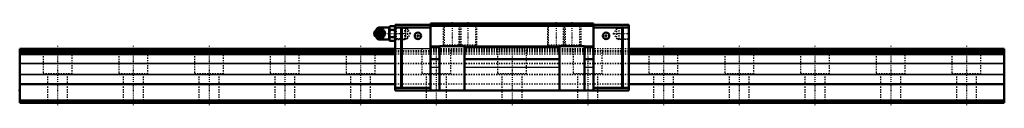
# Model space of a CAD drawing. Header units: millimetres. Extents: x -30 to 750, y -2 to 64.
import ezdxf

# ---------------------------------------------------------------- set-up
doc = ezdxf.new("R2010")
doc.units = ezdxf.units.MM
doc.linetypes.add('Center', pattern=[1.5, 0.45, -0.5, 0.05, -0.5])
doc.linetypes.add('Dashed', pattern=[2, 1, -1])
for name, color, linetype, lineweight in [('2d ConnectionPoints', 7, 'Continuous', 50), ('AM_0', 7, 'Continuous', 50), ('AM_4', 3, 'Continuous', 25), ('AM_5', 3, 'Continuous', 25), ('AM_7', 7, 'Center', 25), ('AM_9', 6, 'Dashed', 25)]:
    doc.layers.add(name, color=color, linetype=linetype, lineweight=lineweight)

# ---------------------------------------------------------------- blocks, each defined once
blk = doc.blocks.new('1_B_PT1_8_SRN_grease_nipple_joint_0_in_SRN55C1SS780LG300BPT1829750001_0')
at = {"layer": 'AM_0'}
for p, q in [((251.6, 56.96), (251.24, 56.44)), ((253.36, 58.19), (253.59, 58.5)), ((253.59, 58.5), (257.73, 58.5)), ((262.8, 59.8), (255.3, 59.8)), ((259.21, 55), (259.61, 55)), ((263.32, 60.77), (262.8, 59.88)), ((262.8, 59.88), (262.8, 50.12)), ((263.32, 60.77), (266.98, 60.77)), ((263.32, 57.89), (266.98, 57.89)), ((267.5, 59.88), (266.98, 60.77)), ((251.24, 53.56), (251.6, 53.04)), ((253.59, 51.5), (253.37, 51.8)), ((253.59, 51.5), (257.73, 51.5)), ((255.3, 50.2), (262.8, 50.2)), ((262.8, 50.12), (263.32, 49.23)), ((263.32, 52.11), (266.98, 52.11)), ((263.32, 49.23), (266.98, 49.23)), ((266.98, 49.23), (267.5, 50.12))]:
    blk.add_line(p, q, dxfattribs=at)
for points in [[(257.33, 58.5), (257.52, 57.95), (257.74, 57.37), (257.92, 56.96), (258.15, 56.54), (258.46, 56.04), (258.8, 55.55), (259.21, 55)], [(259.21, 55), (258.8, 54.45), (258.4, 53.87), (258.15, 53.46), (257.92, 53.04), (257.7, 52.54), (257.52, 52.05), (257.33, 51.5)], [(259.61, 55), (259.35, 55.73), (259.18, 56.13), (258.99, 56.53), (258.68, 57.09), (258.33, 57.66), (258.03, 58.09), (257.73, 58.5)], [(257.73, 51.5), (258.25, 52.23), (258.51, 52.63), (258.75, 53.03), (259.05, 53.59), (259.3, 54.16), (259.46, 54.59), (259.61, 55)], [(263.32, 60.77), (263.12, 60.4), (262.98, 60.02), (262.89, 59.62), (262.87, 59.23), (262.91, 58.89), (263, 58.56), (263.32, 57.89)], [(263.32, 57.89), (263.13, 57.17), (262.99, 56.45), (262.9, 55.7), (262.87, 54.95), (262.9, 54.24), (262.99, 53.53), (263.13, 52.82), (263.32, 52.11)], [(266.98, 57.89), (267.18, 58.26), (267.32, 58.64), (267.41, 59.04), (267.43, 59.43), (267.39, 59.77), (267.3, 60.1), (266.98, 60.77)], [(266.98, 52.11), (267.17, 52.83), (267.31, 53.55), (267.4, 54.3), (267.43, 55.05), (267.4, 55.76), (267.31, 56.47), (267.17, 57.18), (266.98, 57.89)], [(263.32, 52.11), (263.12, 51.74), (262.98, 51.36), (262.89, 50.96), (262.87, 50.57), (262.91, 50.23), (263, 49.9), (263.32, 49.23)], [(266.98, 49.23), (267.18, 49.6), (267.32, 49.98), (267.41, 50.38), (267.43, 50.77), (267.39, 51.11), (267.3, 51.44), (266.98, 52.11)]]:
    blk.add_lwpolyline(points, dxfattribs=at)
for centre, radius, start, end in [((255.3, 56.8), 3, 90, 159.94362), ((254.06, 55), 3.3, 270, 90), ((255.3, 53.2), 3, 200.05638, 270)]:
    blk.add_arc(centre, radius, start, end, dxfattribs=at)
for major_axis in [(0, 2.42), (0, -1.01)]:
    blk.add_ellipse((253.05, 55), major_axis=major_axis, ratio=0.927184, dxfattribs=at)
blk.add_ellipse((254.06, 55), major_axis=(0, 3.3), ratio=0.927184, start_param=2.207257, end_param=7.217521, dxfattribs=at)
at = {"layer": 'AM_4'}
for p, q in [((255.3, 59.8), (255.3, 58.52)), ((255.3, 51.49), (255.3, 50.2))]:
    blk.add_line(p, q, dxfattribs=at)
blk.add_ellipse((254.88, 55), major_axis=(0, 2.94), ratio=0.927184, start_param=3.533104, end_param=5.891674, dxfattribs=at)
at = {"layer": 'AM_5', "linetype": 'Dashed'}
for p, q in [((267.51, 59.86), (268.48, 59.26)), ((275.48, 59.08), (268.48, 59.26)), ((268.5, 50.14), (268.5, 59.86)), ((267.51, 50.14), (268.48, 50.74)), ((275.48, 50.92), (268.48, 50.74))]:
    blk.add_line(p, q, dxfattribs=at)
at = {"layer": 'AM_7'}
for p, q in [((250.59, 55), (280.18, 55)), ((254.06, 51.54), (254.06, 58.46))]:
    blk.add_line(p, q, dxfattribs=at)
at = {"layer": 'AM_9'}
for p, q in [((251.71, 55), (252.11, 55)), ((252.3, 56.8), (252.3, 53.2)), ((255.3, 58.52), (255.3, 51.49)), ((256.07, 57.46), (256.22, 57.36)), ((257.34, 55.03), (257.34, 54.97)), ((274.92, 59.67), (267.5, 59.86)), ((275.5, 59.06), (274.92, 59.67)), ((274.92, 59.67), (274.92, 50.33)), ((275.5, 59.06), (275.5, 50.94)), ((256.25, 52.67), (256.14, 52.59)), ((267.5, 50.14), (274.92, 50.33)), ((274.92, 50.33), (275.5, 50.94))]:
    blk.add_line(p, q, dxfattribs=at)
for points in [[(251.71, 55), (251.9, 55.55), (252.12, 56.13), (252.13, 56.16)], [(252.11, 53.88), (252.08, 53.96), (251.9, 54.45), (251.71, 55)], [(253.98, 58.5), (253.72, 57.77), (253.56, 57.37), (253.36, 56.97), (253.06, 56.41), (252.71, 55.84), (252.41, 55.41), (252.11, 55)], [(252.11, 55), (252.63, 54.27), (252.89, 53.87), (253.13, 53.47), (253.43, 52.91), (253.68, 52.34), (253.84, 51.91), (253.98, 51.5)], [(252.18, 55.38), (252.2, 55.5), (252.28, 55.85), (252.39, 56.18), (252.54, 56.5), (252.73, 56.79), (252.95, 57.05), (253.19, 57.28), (253.46, 57.48), (253.75, 57.64), (254.05, 57.75), (254.37, 57.83), (254.69, 57.86), (255.02, 57.84), (255.34, 57.78), (255.66, 57.68), (255.95, 57.53), (256.07, 57.46)], [(256.14, 52.59), (256.02, 52.51), (255.73, 52.36), (255.43, 52.24), (255.11, 52.17), (254.79, 52.14), (254.46, 52.16), (254.14, 52.22), (253.83, 52.33), (253.53, 52.48), (253.25, 52.67), (253, 52.9), (252.77, 53.16), (252.58, 53.45), (252.42, 53.76), (252.29, 54.09), (252.21, 54.44), (252.18, 54.65)], [(252.32, 56.57), (252.53, 56.96), (252.84, 57.46), (253.18, 57.95), (253.36, 58.19)], [(254.8, 51.84), (254.68, 51.82), (254.36, 51.81), (254.04, 51.86), (253.74, 51.96), (253.46, 52.12), (253.22, 52.32), (253.01, 52.56), (252.83, 52.85), (252.69, 53.16), (252.52, 53.73), (252.44, 54.32), (252.41, 55.23), (252.5, 56.14), (252.6, 56.57), (252.75, 56.99), (252.97, 57.38), (253.25, 57.71), (253.55, 57.93), (253.88, 58.09), (254.17, 58.17), (254.48, 58.19), (254.8, 58.16)], [(254.8, 58.16), (254.95, 58.12), (255.08, 58.08), (255.19, 58.03), (255.3, 57.98)], [(255.3, 52.02), (255.91, 52.36), (256.44, 52.72), (256.89, 53.09), (257.26, 53.48), (257.55, 53.89), (257.74, 54.3), (257.85, 54.71), (257.87, 55.13), (257.79, 55.55), (257.63, 55.96), (257.38, 56.37), (257.04, 56.77), (256.61, 57.15), (256.11, 57.51), (255.53, 57.86), (255.3, 57.98)], [(253.37, 51.8), (253.18, 52.05), (252.78, 52.63), (252.53, 53.04), (252.32, 53.43)], [(255.3, 52.02), (255.18, 51.96), (255.06, 51.91), (254.93, 51.87), (254.8, 51.84)]]:
    blk.add_lwpolyline(points, dxfattribs=at)
for centre, start, end in [((255.3, 56.8), 159.94362, 180), ((255.3, 53.2), 180, 200.05638)]:
    blk.add_arc(centre, 3, start, end, dxfattribs=at)
for centre, major_axis, start_param, end_param in [((254.06, 55), (0, 3.3), 0.934336, 2.207257), ((256.08, 55), (0, -3.44), 3.553259, 5.871519), ((254.88, 55), (0, 2.94), 5.891674, 6.930695), ((256.08, 55), (0, 3.44), 2.729926, 6.694852), ((254.88, 55), (0, 2.94), 2.509365, 3.533104)]:
    blk.add_ellipse(centre, major_axis=major_axis, ratio=0.927184, start_param=start_param, end_param=end_param, dxfattribs=at)
blk.add_ellipse((254.62, 55), major_axis=(0, -2.94), ratio=0.927184, dxfattribs=at)
blk = doc.blocks.new('2_SRN55CSSB_PT1_81_Slide25_55_0_in_SRN55C1SS780LG300BPT1829750001_0')
at = {"layer": 'AM_0'}
for p, q in [((424.5, 63), (295.5, 63)), ((295.5, 63), (295.5, 10)), ((424.5, 63), (424.5, 10)), ((272.19, 61.8), (267.5, 61.8)), ((267.5, 61.8), (267.5, 10)), ((272.19, 59.8), (267.5, 59.8)), ((272.19, 61.3), (272.69, 61.8)), ((272.19, 61.8), (272.19, 61.3)), ((272.69, 59.8), (272.19, 60.3)), ((272.19, 60.3), (272.19, 11.5)), ((295.5, 61.8), (272.69, 61.8)), ((295.5, 59.8), (272.69, 59.8)), ((272.69, 59.8), (272.69, 12)), ((424.5, 61), (295.5, 61)), ((424.5, 61.8), (447.31, 61.8)), ((424.5, 59.8), (447.31, 59.8)), ((447.81, 61.3), (447.31, 61.8)), ((447.31, 59.8), (447.81, 60.3)), ((447.31, 59.8), (447.31, 12)), ((447.81, 61.8), (452.5, 61.8)), ((447.81, 61.8), (447.81, 61.3)), ((447.81, 60.3), (447.81, 11.5)), ((447.81, 59.8), (452.5, 59.8)), ((452.5, 61.8), (452.5, 10)), ((302.5, 44.8), (295.5, 44.8)), ((302.5, 44.3), (295.5, 44.3)), ((302.5, 12.47), (302.5, 45)), ((302.5, 45), (322.5, 45)), ((322.5, 45), (322.5, 12.47)), ((397.5, 44.8), (322.5, 44.8)), ((397.5, 44.3), (322.5, 44.3)), ((397.5, 12.47), (397.5, 45)), ((397.5, 45), (417.5, 45)), ((417.5, 45), (417.5, 12.47)), ((424.5, 44.8), (417.5, 44.8)), ((424.5, 44.3), (417.5, 44.3)), ((302.5, 34.65), (295.5, 34.65)), ((397.5, 34.65), (322.5, 34.65)), ((424.5, 34.65), (417.5, 34.65)), ((272.19, 12), (267.5, 12)), ((452.5, 10), (267.5, 10)), ((272.19, 11.5), (272.69, 12)), ((295.5, 12), (272.69, 12)), ((424.5, 12), (447.31, 12)), ((447.81, 11.5), (447.31, 12)), ((447.81, 12), (452.5, 12))]:
    blk.add_line(p, q, dxfattribs=at)
for points in [[(302.6, 10), (302.52, 11.5), (302.5, 12.47)], [(322.5, 12.47), (322.46, 10.96), (322.4, 10)], [(397.6, 10), (397.52, 11.5), (397.5, 12.47)], [(417.5, 12.47), (417.46, 10.96), (417.4, 10)]]:
    blk.add_lwpolyline(points, dxfattribs=at)
for centre in [(285.5, 53.2), (434.5, 53.2)]:
    blk.add_circle(centre, 2.6, dxfattribs=at)
at = {"layer": 'AM_4'}
for p, q in [((302.5, 28.03), (295.5, 28.03)), ((397.5, 28.03), (322.5, 28.03)), ((424.5, 28.03), (417.5, 28.03))]:
    blk.add_line(p, q, dxfattribs=at)
at = {"layer": 'AM_5', "linetype": 'Dashed'}
for p, q in [((305.5, 63), (305.5, 45)), ((318, 63), (318, 45)), ((319.5, 63), (319.5, 45)), ((332, 63), (332, 45)), ((388, 63), (388, 45)), ((400.5, 63), (400.5, 45)), ((402, 63), (402, 45)), ((414.5, 63), (414.5, 45)), ((276.28, 59.06), (275.5, 59.66)), ((275.5, 59.66), (275.5, 50.34)), ((443.82, 59.06), (444.6, 59.66)), ((452.5, 59.86), (444.6, 59.66)), ((444.6, 59.66), (444.6, 50.34)), ((276.28, 50.94), (275.5, 50.34)), ((443.82, 50.94), (444.6, 50.34)), ((452.5, 50.14), (444.6, 50.34))]:
    blk.add_line(p, q, dxfattribs=at)
at = {"layer": 'AM_7'}
for p, q in [((312.5, 63.9), (312.5, 44.1)), ((325, 63.9), (325, 44.1)), ((395, 63.9), (395, 44.1)), ((407.5, 63.9), (407.5, 44.1)), ((285.5, 50.47), (285.5, 55.93)), ((434.5, 50.47), (434.5, 55.93)), ((439.92, 55), (453.2, 55)), ((282.77, 53.2), (288.23, 53.2)), ((431.77, 53.2), (437.23, 53.2))]:
    blk.add_line(p, q, dxfattribs=at)
at = {"layer": 'AM_9'}
for p, q in [((305.5, 63), (306.25, 62.25)), ((318, 63), (318.75, 62.25)), ((318.75, 62.25), (319.5, 63)), ((331.25, 62.25), (332, 63)), ((388, 63), (388.75, 62.25)), ((400.5, 63), (401.25, 62.25)), ((401.25, 62.25), (402, 63)), ((413.75, 62.25), (414.5, 63)), ((268.1, 59.27), (267.5, 59.86)), ((277.24, 59.03), (268.1, 59.27)), ((268.1, 59.27), (268.1, 50.73)), ((279.57, 55), (277.24, 59.03)), ((277.24, 59.03), (277.24, 50.97)), ((277.24, 50.97), (279.57, 55)), ((424.5, 62.2), (295.5, 62.2)), ((306.25, 62.25), (306.25, 45.75)), ((306.25, 62.25), (331.25, 62.25)), ((318.75, 45.75), (318.75, 62.25)), ((331.25, 45.75), (331.25, 62.25)), ((388.75, 62.25), (388.75, 45.75)), ((388.75, 62.25), (413.75, 62.25)), ((401.25, 62.25), (401.25, 45.75)), ((413.75, 45.75), (413.75, 62.25)), ((442.86, 59.03), (440.53, 55)), ((440.53, 55), (442.86, 50.97)), ((452, 59.27), (442.86, 59.03)), ((442.86, 59.03), (442.86, 50.97)), ((452.5, 59.76), (452, 59.27)), ((452, 59.27), (452, 50.73)), ((267.5, 50.14), (268.1, 50.73)), ((268.1, 50.73), (277.24, 50.97)), ((442.86, 50.97), (452, 50.73)), ((452, 50.73), (452.5, 50.24)), ((295.5, 43), (267.5, 43)), ((452.5, 41.34), (267.5, 41.34)), ((452.5, 40.5), (267.5, 40.5)), ((452.5, 40.25), (267.5, 40.25)), ((302.5, 45), (295.5, 45)), ((424.5, 42), (295.5, 42)), ((306.25, 45.75), (305.5, 45)), ((331.25, 45.75), (306.25, 45.75)), ((318.75, 45.75), (318, 45)), ((319.5, 45), (318.75, 45.75)), ((397.5, 45), (322.5, 45)), ((332, 45), (331.25, 45.75)), ((388.75, 45.75), (388, 45)), ((413.75, 45.75), (388.75, 45.75)), ((401.25, 45.75), (400.5, 45)), ((402, 45), (401.25, 45.75)), ((414.5, 45), (413.75, 45.75)), ((424.5, 45), (417.5, 45)), ((452.5, 43), (424.5, 43)), ((452.5, 38.6), (267.5, 38.6)), ((452.5, 31.18), (267.5, 31.18)), ((452.5, 30.98), (267.5, 30.98)), ((452.5, 22.55), (267.5, 22.55)), ((452.5, 22.35), (267.5, 22.35)), ((452.5, 14.83), (267.5, 14.83))]:
    blk.add_line(p, q, dxfattribs=at)
blk = doc.blocks.new('3_SRN55C78030_Track_0_in_SRN55C1SS780LG300BPT1829750001_0')
at = {"layer": 'AM_0'}
for p, q in [((-30, 43), (-30, 0)), ((267.5, 43), (-30, 43)), ((267.5, 41.34), (-30, 41.34)), ((267.5, 40.5), (-30, 40.5)), ((267.5, 40.25), (-30, 40.25)), ((750, 43), (452.5, 43)), ((750, 41.34), (452.5, 41.34)), ((750, 40.5), (452.5, 40.5)), ((750, 40.25), (452.5, 40.25)), ((750, 43), (750, 0)), ((267.5, 38.6), (-30, 38.6)), ((750, 38.6), (452.5, 38.6)), ((267.5, 14.83), (-30, 14.83)), ((750, 14.83), (452.5, 14.83)), ((750, 2), (-30, 2)), ((750, 0), (-30, 0))]:
    blk.add_line(p, q, dxfattribs=at)
at = {"layer": 'AM_4'}
for p, q in [((267.5, 31.18), (-30, 31.18)), ((267.5, 30.98), (-30, 30.98)), ((750, 31.18), (452.5, 31.18)), ((750, 30.98), (452.5, 30.98)), ((267.5, 22.55), (-30, 22.55)), ((267.5, 22.35), (-30, 22.35)), ((750, 22.55), (452.5, 22.55)), ((750, 22.35), (452.5, 22.35))]:
    blk.add_line(p, q, dxfattribs=at)
at = {"layer": 'AM_7'}
for p, q in [((0, 45.15), (0, -2.15)), ((60, 45.15), (60, -2.15)), ((120, 45.15), (120, -2.15)), ((180, 45.15), (180, -2.15)), ((240, 45.15), (240, -2.15)), ((300, 45.15), (300, -2.15)), ((360, 45.15), (360, -2.15)), ((420, 45.15), (420, -2.15)), ((480, 45.15), (480, -2.15)), ((540, 45.15), (540, -2.15)), ((600, 45.15), (600, -2.15)), ((660, 45.15), (660, -2.15)), ((720, 45.15), (720, -2.15))]:
    blk.add_line(p, q, dxfattribs=at)
at = {"layer": 'AM_9'}
for p, q in [((-11.5, 43), (-11.5, 23)), ((11.5, 23), (11.5, 43)), ((48.5, 43), (48.5, 23)), ((71.5, 23), (71.5, 43)), ((108.5, 43), (108.5, 23)), ((131.5, 23), (131.5, 43)), ((168.5, 43), (168.5, 23)), ((191.5, 23), (191.5, 43)), ((228.5, 43), (228.5, 23)), ((251.5, 23), (251.5, 43)), ((452.5, 43), (267.5, 43)), ((452.5, 41.34), (267.5, 41.34)), ((452.5, 40.5), (267.5, 40.5)), ((452.5, 40.25), (267.5, 40.25)), ((288.5, 43), (288.5, 23)), ((311.5, 23), (311.5, 43)), ((348.5, 43), (348.5, 23)), ((371.5, 23), (371.5, 43)), ((408.5, 43), (408.5, 23)), ((431.5, 23), (431.5, 43)), ((468.5, 43), (468.5, 23)), ((491.5, 23), (491.5, 43)), ((528.5, 43), (528.5, 23)), ((551.5, 23), (551.5, 43)), ((588.5, 43), (588.5, 23)), ((611.5, 23), (611.5, 43)), ((648.5, 43), (648.5, 23)), ((671.5, 23), (671.5, 43)), ((708.5, 43), (708.5, 23)), ((731.5, 23), (731.5, 43)), ((452.5, 38.6), (267.5, 38.6)), ((452.5, 31.18), (267.5, 31.18)), ((452.5, 30.98), (267.5, 30.98)), ((11.5, 23), (-11.5, 23)), ((-8, 23), (-8, 0)), ((8, 0), (8, 23)), ((71.5, 23), (48.5, 23)), ((52, 23), (52, 0)), ((68, 0), (68, 23)), ((131.5, 23), (108.5, 23)), ((112, 23), (112, 0)), ((128, 0), (128, 23)), ((191.5, 23), (168.5, 23)), ((172, 23), (172, 0)), ((188, 0), (188, 23)), ((251.5, 23), (228.5, 23)), ((232, 23), (232, 0)), ((248, 0), (248, 23)), ((452.5, 22.55), (267.5, 22.55)), ((452.5, 22.35), (267.5, 22.35)), ((311.5, 23), (288.5, 23)), ((292, 23), (292, 0)), ((308, 0), (308, 23)), ((371.5, 23), (348.5, 23)), ((352, 23), (352, 0)), ((368, 0), (368, 23)), ((431.5, 23), (408.5, 23)), ((412, 23), (412, 0)), ((428, 0), (428, 23)), ((491.5, 23), (468.5, 23)), ((472, 23), (472, 0)), ((488, 0), (488, 23)), ((551.5, 23), (528.5, 23)), ((532, 23), (532, 0)), ((548, 0), (548, 23)), ((611.5, 23), (588.5, 23)), ((592, 23), (592, 0)), ((608, 0), (608, 23)), ((671.5, 23), (648.5, 23)), ((652, 23), (652, 0)), ((668, 0), (668, 23)), ((731.5, 23), (708.5, 23)), ((712, 23), (712, 0)), ((728, 0), (728, 23)), ((452.5, 14.83), (267.5, 14.83))]:
    blk.add_line(p, q, dxfattribs=at)

msp = doc.modelspace()

# ---------------------------------------------------------------- linework, layer by layer
at = {"layer": '2d ConnectionPoints'}
for p in [(267.5, 55), (452.5, 55), (285.5, 53.2), (285.5, 53.2), (434.5, 53.2), (434.5, 53.2), (-30, 10), (360, 10), (0, 0), (0, 0)]:
    msp.add_point(p, dxfattribs=at)

# ---------------------------------------------------------------- block references
for name in ['2_SRN55CSSB_PT1_81_Slide25_55_0_in_SRN55C1SS780LG300BPT1829750001_0', '1_B_PT1_8_SRN_grease_nipple_joint_0_in_SRN55C1SS780LG300BPT1829750001_0', '3_SRN55C78030_Track_0_in_SRN55C1SS780LG300BPT1829750001_0']:
    msp.add_blockref(name, (0, 0))

doc.saveas('drawing.dxf')
